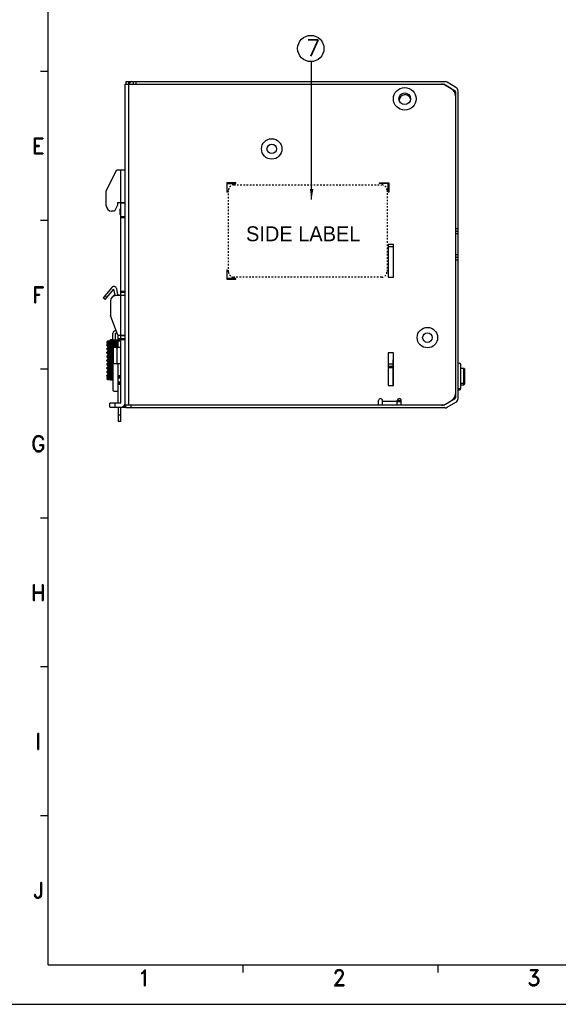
# Model space of a CAD drawing. Header units: inches. Extents: x 2700 to 4592, y -840 to -133.
# Tile 8 of 50: x 2915 to 3118, y -840 to -467. Entities that reach past the tile are written whole.
import ezdxf
from ezdxf.enums import TextEntityAlignment as Align

# ---------------------------------------------------------------- set-up
doc = ezdxf.new("R2010")
doc.units = ezdxf.units.IN
doc.header["$LTSCALE"] = 1.21
doc.header["$MEASUREMENT"] = 0
doc.linetypes.add('CENTER', pattern=[0.6, 0.375, -0.075, 0.075, -0.075])
doc.linetypes.add('HIDDEN', pattern=[0.2, 0.1, -0.1])
doc.layers.get('0').update_dxf_attribs({"linetype": 'CONTINUOUS'})
for name, color, linetype in [('C', 6, 'CENTER'), ('DIM', 2, 'CONTINUOUS'), ('PAPER', 7, 'CONTINUOUS')]:
    doc.layers.add(name, color=color, linetype=linetype)
doc.styles.add('ARIAL', font='arial.ttf')
doc.styles.add('ROMAND', font='romand')
doc.styles.add('ROMANS', font='romans')
doc.styles.add('S', font='txt')
doc.styles.add('SIMPLEX', font='SIMPLEX.shx')
doc.dimstyles.new('PD', dxfattribs={"dimscale": 0, "dimtxt": 4, "dimasz": 4, "dimexe": 1, "dimexo": 1, "dimgap": 1.5, "dimtad": 1, "dimdec": 1, "dimzin": 0, "dimdsep": 46, "dimtxsty": 'ROMANS', "dimcen": -0.5, "dimadec": 0, "dimazin": 0, "dimtp": 0.1, "dimtfac": 1, "dimtdec": 1, "dimtmove": 0, "dimatfit": 3, "dimfxl": 1, "dimtolj": 1, "dimtzin": 0, "dimarcsym": 0})

# ---------------------------------------------------------------- blocks, each defined once
blk = doc.blocks.new('A1')
at = {"layer": 'PAPER', "color": 3}
for q in [(15, 579), (826, 15)]:
    blk.add_line((15, 15), q, dxfattribs=at)
at = {"layer": 'PAPER', "color": 2}
for p, q in [((15, 353.4), (12, 353.4)), ((15, 297), (12, 297)), ((15, 240.6), (12, 240.6)), ((15, 184.2), (12, 184.2)), ((15, 127.8), (12, 127.8)), ((15, 71.4), (12, 71.4)), ((88.72, 15), (88.72, 12)), ((162.45, 15), (162.45, 12))]:
    blk.add_line(p, q, dxfattribs=at)
at = {"layer": 'PAPER', "color": 4}
blk.add_line((0, 0), (841, 0), dxfattribs=at)
at = {"style": 'ARIAL'}
for tag, p, height in [('TITLE', (754.05, 50.95), 8), ('V', (597.3, 37.23), 2.5), ('XXXXXXXXXX', (740.68, 27.01), 6), ('00', (812.75, 22.3), 6), ('--', (579.59, 17.41), 3), ('mm', (606.88, 17.02), 3), ('ADP-XX', (640.78, 17), 3), ('2________2', (733.31, 17.17), 3), ("XX/XX'XX", (787.08, 17.17), 3)]:
    blk.add_attdef(tag, p, '', height=height, dxfattribs=at)
at = {"layer": 'PAPER', "color": 1, "style": 'ROMAND'}
for s, p in [('E', (11.22, 325.17)), ('F', (11.22, 268.77)), ('G', (11.22, 212.37)), ('H', (11.22, 155.97)), ('I', (11.22, 99.57)), ('J', (11.22, 43.17)), ('1', (51.43, 10.04)), ('2', (125.16, 10.04)), ('3', (198.89, 10.04))]:
    blk.add_text(s, height=6, dxfattribs=at).set_placement(p, align=Align.MIDDLE)
blk = doc.blocks.new('33333')
at = {"layer": 'C', "linetype": 'HIDDEN', "ltscale": 5}
for p, q in [((1933.76, -528.56), (1989.76, -528.56)), ((1931.76, -561.56), (1931.76, -530.56)), ((1991.76, -530.56), (1991.76, -561.56)), ((1989.76, -563.56), (1933.76, -563.56))]:
    blk.add_line(p, q, dxfattribs=at)
for centre, start, end in [((1933.76, -530.56), 90, 180), ((1989.76, -530.56), 0, 90), ((1933.76, -561.56), 180, 270), ((1989.76, -561.56), 270, 0)]:
    blk.add_arc(centre, 2, start, end, dxfattribs=at)
at = {"layer": 'C', "linetype": 'HIDDEN', "style": 'S'}
blk.add_text('SIDE LABEL', height=5.658, dxfattribs=at).set_placement((1938.38, -549.94))

msp = doc.modelspace()

# ---------------------------------------------------------------- linework, layer by layer
at = {"color": 7, "linetype": 'Continuous'}
for p, q in [((2954.4, -613.87), (2954.4, -491.47)), ((2954.4, -491.47), (3075.12, -491.47)), ((2954.7, -490.47), (2954.7, -491.47)), ((2954.7, -490.47), (3075.56, -490.47)), ((2955.7, -490.47), (2955.7, -491.47)), ((2955.9, -613.07), (2955.9, -491.47)), ((2957.5, -490.47), (2957.5, -491.47)), ((2958.5, -490.47), (2958.5, -491.47)), ((3075.42, -491.55), (3079.21, -493.78)), ((3078.02, -493.25), (3075.71, -491.88)), ((3079.71, -492.65), (3076.38, -490.69)), ((3079.5, -494.29), (3079.5, -610.24)), ((3080.5, -610.5), (3080.5, -494.03)), ((2947.3, -531.87), (2951.3, -523.87)), ((2951.3, -523.87), (2954.4, -523.87)), ((2952.8, -612.27), (2952.8, -523.87)), ((2992.9, -528.87), (2992.9, -532.37)), ((2996.4, -528.87), (2992.9, -528.87)), ((2996.4, -528.87), (2992.9, -528.87)), ((2993.1, -532.37), (2993.1, -529.07)), ((2993.1, -529.07), (2996.4, -529.07)), ((2996.4, -529.07), (2996.4, -528.87)), ((3050.8, -529.07), (3050.8, -528.87)), ((3050.8, -528.87), (3054.3, -528.87)), ((3050.8, -528.87), (3054.3, -528.87)), ((3054.1, -529.07), (3050.8, -529.07)), ((3054.1, -532.37), (3054.1, -529.07)), ((3054.3, -528.87), (3054.3, -532.37)), ((2947.3, -537.57), (2947.3, -531.87)), ((2992.9, -532.37), (2993.1, -532.37)), ((3054.3, -532.37), (3054.1, -532.37)), ((2951.5, -536.27), (2951.5, -537.27)), ((2951.5, -536.27), (2954.4, -536.27)), ((2954.4, -536.52), (2952.8, -536.52)), ((2950.43, -539.57), (2949.3, -539.57)), ((2951.5, -537.27), (2950.43, -539.57)), ((2952.4, -538.77), (2952.4, -540.77)), ((2952.8, -538.77), (2952.4, -538.77)), ((2952.8, -540.77), (2952.4, -540.77)), ((2952.8, -541.52), (2954.4, -541.52)), ((2952.8, -541.77), (2954.4, -541.77)), ((2954.4, -542.02), (2952.8, -542.02)), ((3079.5, -546.07), (3080.5, -546.07)), ((3079.5, -547.07), (3080.5, -547.07)), ((3079.5, -548.07), (3080.5, -548.07)), ((3056.1, -552.17), (3054.1, -552.17)), ((3054.1, -552.17), (3054.1, -564.57)), ((3054.1, -552.97), (3056.1, -552.97)), ((3056.1, -564.57), (3056.1, -552.17)), ((3080.5, -556.07), (3079.5, -556.07)), ((3080.5, -557.07), (3079.5, -557.07)), ((3080.5, -558.07), (3079.5, -558.07)), ((2993.1, -561.77), (2992.9, -561.77)), ((2992.9, -561.77), (2992.9, -565.27)), ((2992.9, -561.77), (2992.9, -565.27)), ((2993.1, -565.07), (2993.1, -561.77)), ((2992.9, -565.27), (2996.4, -565.27)), ((2996.4, -565.07), (2993.1, -565.07)), ((2996.4, -565.27), (2996.4, -565.07)), ((3054.1, -564.57), (3056.1, -564.57)), ((2949.43, -568.43), (2946.16, -572.33)), ((2946.92, -572.97), (2950.2, -569.07)), ((2950.62, -571.44), (2950.2, -569.07)), ((2951.18, -568.9), (2951.6, -571.27)), ((2952.8, -569.82), (2954.4, -569.82)), ((2954.4, -570.07), (2952.8, -570.07)), ((2954.4, -570.32), (2952.8, -570.32)), ((2946.92, -572.97), (2946.16, -572.33)), ((2946.8, -571.56), (2947.57, -572.21)), ((2948.9, -573.57), (2948.9, -579.07)), ((2950, -571.79), (2950, -571.57)), ((2954.4, -571.57), (2950, -571.57)), ((2951.8, -571.27), (2951.6, -571.27)), ((2952.8, -571.32), (2954.4, -571.32)), ((2951.65, -586.57), (2948.9, -579.07)), ((2950.54, -584.84), (2950.97, -584.72)), ((2950.8, -585.8), (2951.32, -585.66)), ((2950.04, -588.69), (2949.48, -588.73)), ((2949.74, -589.41), (2950.05, -589.39)), ((2949.8, -588.71), (2949.8, -585.8)), ((2949.8, -588.26), (2950.8, -588.26)), ((2950.8, -588.65), (2950.8, -585.8)), ((2950.8, -589.35), (2950.94, -589.34)), ((2950.8, -589.49), (2950.8, -589.35)), ((2951.65, -586.57), (2954.4, -586.57)), ((2951.8, -591.27), (2951.8, -586.57)), ((2951.8, -587.77), (2952.8, -587.77)), ((2951.8, -588.27), (2952.8, -588.27)), ((2952.8, -588.77), (2951.8, -588.77)), ((2954.4, -586.82), (2952.8, -586.82)), ((2952.8, -587.82), (2954.4, -587.82)), ((2952.8, -588.07), (2954.4, -588.07)), ((2954.4, -588.32), (2952.8, -588.32)), ((2947.5, -590.31), (2947.5, -590.31)), ((2947.5, -591.76), (2947.5, -591.76)), ((2949.46, -589.43), (2949.74, -589.41)), ((2950.04, -591.02), (2949.49, -591.09)), ((2949.61, -592.45), (2949.9, -592.49)), ((2950, -591.8), (2949.69, -591.76)), ((2949.8, -590.32), (2949.7, -590.31)), ((2949.8, -589.41), (2949.77, -589.41)), ((2949.8, -589.6), (2949.8, -589.41)), ((2949.8, -591.05), (2949.8, -590.3)), ((2949.8, -590.56), (2950.8, -590.56)), ((2950.28, -589.55), (2949.93, -589.59)), ((2950, -597.27), (2950, -591.27)), ((2952.8, -591.27), (2950, -591.27)), ((2950.8, -590.92), (2950.8, -590.19)), ((2951.34, -591.27), (2951.34, -597.27)), ((2947.5, -593.21), (2947.5, -593.21)), ((2947.5, -594.66), (2947.5, -594.66)), ((2947.5, -594.66), (2947.5, -594.66)), ((2947.5, -596.11), (2947.5, -596.11)), ((2947.77, -595.73), (2947.77, -595.73)), ((2949.8, -595.4), (2949.48, -595.44)), ((2949.61, -593.22), (2950, -593.17)), ((2950, -593.25), (2949.69, -593.21)), ((2949.8, -594.67), (2949.69, -594.66)), ((2949.8, -596.12), (2949.69, -596.11)), ((2949.8, -593.77), (2949.8, -607.27)), ((3056.1, -593.17), (3054.1, -593.17)), ((3054.1, -593.17), (3054.1, -605.57)), ((3055.9, -595.82), (3056.1, -595.82)), ((3055.9, -605.57), (3055.9, -595.82)), ((3056.1, -605.57), (3056.1, -593.17)), ((2947.5, -597.56), (2947.5, -597.56)), ((2947.5, -599.01), (2947.5, -599.01)), ((2947.5, -600.46), (2947.5, -600.46)), ((2947.5, -600.46), (2947.5, -600.46)), ((2949.49, -600.48), (2949.8, -600.45)), ((2949.8, -598.3), (2949.53, -598.33)), ((2949.53, -599.03), (2949.8, -599)), ((2949.8, -599.75), (2949.56, -599.78)), ((2949.8, -597.57), (2949.69, -597.56)), ((2949.8, -599.02), (2949.69, -599.01)), ((2949.8, -600.47), (2949.69, -600.46)), ((2950, -597.27), (2952.8, -597.27)), ((2951.8, -612.27), (2951.8, -597.27)), ((3055.9, -597.52), (3054.1, -597.52)), ((3054.1, -598.32), (3055.9, -598.32)), ((3054.1, -598.77), (3055.9, -598.77)), ((3056.1, -596.87), (3055.9, -596.87)), ((3056.1, -597.02), (3055.9, -597.02)), ((3055.9, -598.21), (3056.1, -598.21)), ((3055.9, -598.36), (3056.1, -598.36)), ((3080.5, -597.06), (3081.08, -597.13)), ((3081.6, -606.67), (3081.6, -597.73)), ((3082.7, -599.14), (3081.6, -599.14)), ((3082.7, -605.34), (3082.7, -599.14)), ((3082.9, -599.34), (3082.9, -605.14)), ((2947.5, -601.91), (2947.5, -601.91)), ((2948.17, -602.4), (2948.17, -602.4)), ((2949.8, -601.2), (2949.46, -601.24)), ((2949.8, -602.4), (2949.49, -602.42)), ((2949.59, -601.15), (2949.8, -601.17)), ((2949.8, -601.91), (2949.75, -601.9)), ((2951.8, -601.77), (2952.8, -601.77)), ((2952.8, -602.27), (2951.8, -602.27)), ((2952.8, -602.77), (2951.8, -602.77)), ((2951.8, -604.27), (2952.8, -604.27)), ((2950.3, -607.77), (2951.8, -607.77)), ((2951.8, -604.77), (2952.8, -604.77)), ((2952.8, -605.27), (2951.8, -605.27)), ((3054.1, -605.57), (3056.1, -605.57)), ((3081, -606.82), (3080.5, -606.82)), ((3080.5, -607.27), (3081, -607.27)), ((3082.7, -604.89), (3081.6, -604.89)), ((3081.6, -605.34), (3082.7, -605.34)), ((3050.4, -613.07), (3050.4, -611.32)), ((3051.9, -613.07), (3051.9, -611.32)), ((3051.9, -611.57), (3057.5, -611.57)), ((3057.5, -613.07), (3057.5, -611.32)), ((3057.5, -611.62), (3059, -611.62)), ((3057.52, -611.22), (3058.98, -611.22)), ((3059, -613.07), (3059, -611.32)), ((3079.21, -610.75), (3075.42, -612.98)), ((3075.71, -612.65), (3078.02, -611.29)), ((2948.6, -613.87), (2948.6, -612.27)), ((2952.8, -612.27), (2948.6, -612.27)), ((2948.6, -613.87), (2954.4, -613.87)), ((2950.6, -612.27), (2950.6, -613.87)), ((2951.8, -613.87), (2951.8, -619.27)), ((2952.8, -619.27), (2952.8, -613.87)), ((2953.65, -613.62), (2954.4, -613.62)), ((2954.4, -612.62), (2954.35, -612.62)), ((3075.12, -613.07), (2954.4, -613.07)), ((2954.7, -614.07), (2954.7, -613.07)), ((3075.56, -614.07), (2954.7, -614.07)), ((2956.7, -614.07), (2956.7, -613.07)), ((3076.38, -613.84), (3079.71, -611.88)), ((2951.8, -616.77), (2952.8, -616.77)), ((2952.8, -619.27), (2951.8, -619.27))]:
    msp.add_line(p, q, dxfattribs=at)
for points in [[(2949.48, -588.73), (2949.31, -588.74), (2949.14, -588.75), (2948.99, -588.76), (2948.84, -588.77), (2948.7, -588.77), (2948.58, -588.78), (2948.46, -588.79), (2948.36, -588.8), (2948.26, -588.81), (2948.17, -588.82), (2948.09, -588.83), (2948.02, -588.83), (2947.96, -588.84), (2947.91, -588.85), (2947.86, -588.86), (2947.81, -588.87), (2947.77, -588.88), (2947.71, -588.9), (2947.65, -588.94), (2947.59, -589), (2947.54, -589.07), (2947.51, -589.16), (2947.5, -589.23)], [(2947.5, -589.23), (2947.51, -589.3), (2947.53, -589.39), (2947.58, -589.46), (2947.64, -589.52), (2947.7, -589.56), (2947.75, -589.58), (2947.8, -589.59), (2947.84, -589.6), (2947.88, -589.61), (2947.93, -589.62), (2947.99, -589.63), (2948.05, -589.64), (2948.11, -589.64), (2948.19, -589.65), (2948.27, -589.66), (2948.36, -589.67), (2948.45, -589.67), (2948.56, -589.68), (2948.67, -589.69), (2948.78, -589.7), (2948.91, -589.71)], [(2949.8, -588.36), (2949.47, -588.34), (2949.27, -588.33), (2949.07, -588.32), (2948.88, -588.3)], [(2950.92, -588.64), (2950.79, -588.65), (2950.66, -588.66), (2950.52, -588.67), (2950.37, -588.68), (2950.21, -588.68), (2950.04, -588.69)], [(2950.05, -589.39), (2950.21, -589.39), (2950.37, -589.38), (2950.52, -589.37), (2950.67, -589.36), (2950.8, -589.35)], [(2951.8, -588.52), (2951.79, -588.52), (2951.75, -588.51), (2951.7, -588.5), (2951.65, -588.49), (2951.59, -588.49), (2951.53, -588.48), (2951.45, -588.47), (2951.37, -588.46), (2951.28, -588.45), (2951.18, -588.45), (2951.07, -588.44), (2950.95, -588.43), (2950.8, -588.42)], [(2951.56, -589.36), (2951.57, -589.36), (2951.56, -589.36), (2951.55, -589.37), (2951.51, -589.38), (2951.47, -589.39), (2951.42, -589.4), (2951.35, -589.41), (2951.27, -589.42), (2951.18, -589.44), (2951.08, -589.45), (2950.97, -589.47), (2950.85, -589.48)], [(2951.61, -588.57), (2951.61, -588.57), (2951.61, -588.57), (2951.6, -588.57), (2951.57, -588.58), (2951.54, -588.58), (2951.5, -588.59), (2951.44, -588.6), (2951.38, -588.6), (2951.31, -588.61), (2951.22, -588.62), (2951.13, -588.62), (2951.03, -588.63), (2950.92, -588.64)], [(2950.94, -589.34), (2951.06, -589.33), (2951.16, -589.32), (2951.26, -589.31), (2951.35, -589.31), (2951.44, -589.3), (2951.51, -589.29), (2951.58, -589.28), (2951.64, -589.28), (2951.69, -589.27), (2951.74, -589.26), (2951.79, -589.25), (2951.8, -589.24)], [(2951.8, -589.27), (2951.75, -589.26), (2951.74, -589.26)], [(2948.93, -589.7), (2948.77, -589.73), (2948.6, -589.75), (2948.44, -589.77), (2948.3, -589.8), (2948.17, -589.82), (2948.06, -589.84), (2947.97, -589.87), (2947.88, -589.89), (2947.81, -589.92), (2947.74, -589.95), (2947.67, -589.99), (2947.6, -590.05), (2947.55, -590.13), (2947.51, -590.23), (2947.5, -590.31)], [(2947.5, -590.31), (2947.51, -590.39), (2947.55, -590.49), (2947.61, -590.58), (2947.68, -590.64), (2947.76, -590.68), (2947.83, -590.71), (2947.92, -590.74), (2948.02, -590.77), (2948.14, -590.79), (2948.27, -590.82), (2948.42, -590.84), (2948.58, -590.87), (2948.76, -590.89), (2948.94, -590.92), (2949.13, -590.94), (2949.33, -590.97), (2949.52, -590.99), (2949.8, -591.02)], [(2949.49, -591.09), (2949.29, -591.11), (2949.1, -591.13), (2948.92, -591.16), (2948.74, -591.18), (2948.58, -591.2), (2948.42, -591.23), (2948.29, -591.25), (2948.17, -591.27), (2948.07, -591.29), (2947.97, -591.32), (2947.89, -591.34), (2947.82, -591.36), (2947.75, -591.4), (2947.67, -591.44), (2947.61, -591.5), (2947.55, -591.58), (2947.51, -591.68), (2947.5, -591.76)], [(2947.5, -591.76), (2947.51, -591.83), (2947.54, -591.94), (2947.6, -592.02), (2947.67, -592.08), (2947.73, -592.12), (2947.8, -592.15), (2947.88, -592.18), (2947.96, -592.2), (2948.05, -592.22), (2948.15, -592.25), (2948.26, -592.27), (2948.39, -592.29), (2948.54, -592.31), (2948.7, -592.34), (2948.87, -592.36), (2949.05, -592.38), (2949.22, -592.4)], [(2950, -592.47), (2949.75, -592.5), (2949.53, -592.53), (2949.33, -592.55), (2949.14, -592.58), (2948.96, -592.6), (2948.8, -592.62), (2948.64, -592.64), (2948.5, -592.66), (2948.37, -592.69), (2948.25, -592.71), (2948.14, -592.73), (2948.04, -592.75), (2947.95, -592.77), (2947.88, -592.79), (2947.81, -592.82), (2947.74, -592.85), (2947.67, -592.89), (2947.6, -592.95), (2947.55, -593.03), (2947.51, -593.13), (2947.5, -593.21)], [(2947.99, -589.55), (2947.98, -589.55), (2947.99, -589.55), (2948, -589.54), (2948.02, -589.54), (2948.05, -589.53), (2948.09, -589.53), (2948.14, -589.52), (2948.19, -589.52), (2948.25, -589.51), (2948.32, -589.51), (2948.39, -589.5), (2948.48, -589.49), (2948.56, -589.49), (2948.65, -589.48), (2948.75, -589.47), (2948.86, -589.47), (2948.97, -589.46), (2949.08, -589.45), (2949.21, -589.44), (2949.33, -589.44), (2949.46, -589.43)], [(2948.06, -590.57), (2948.06, -590.56), (2948.08, -590.56), (2948.12, -590.55), (2948.18, -590.53), (2948.25, -590.51), (2948.34, -590.5), (2948.44, -590.48), (2948.56, -590.46), (2948.69, -590.44), (2948.82, -590.42), (2948.94, -590.4)], [(2948.07, -592.01), (2948.06, -592.01), (2948.06, -592.01), (2948.09, -592.01), (2948.12, -592), (2948.18, -591.98), (2948.24, -591.97), (2948.32, -591.95), (2948.42, -591.93), (2948.52, -591.91), (2948.64, -591.9), (2948.77, -591.88), (2948.9, -591.86), (2949.05, -591.84), (2949.21, -591.82), (2949.37, -591.8), (2949.54, -591.78), (2949.71, -591.76), (2950, -591.72)], [(2949.93, -589.59), (2949.74, -589.61), (2949.54, -589.63), (2949.33, -589.65), (2949.12, -589.68), (2948.93, -589.7)], [(2948.94, -590.4), (2949.18, -590.37), (2949.43, -590.34), (2949.67, -590.32)], [(2949.22, -592.4), (2949.41, -592.43), (2949.61, -592.45)], [(2949.67, -590.32), (2949.9, -590.29), (2950.12, -590.27), (2950.33, -590.24), (2950.52, -590.22), (2950.69, -590.2)], [(2950.83, -590.92), (2950.69, -590.94), (2950.54, -590.96), (2950.38, -590.98), (2950.22, -591), (2950.04, -591.02)], [(2950.85, -589.48), (2950.72, -589.5), (2950.59, -589.51), (2950.44, -589.53), (2950.28, -589.55)], [(2950.69, -590.2), (2950.86, -590.18), (2951.01, -590.16), (2951.14, -590.15), (2951.27, -590.13), (2951.38, -590.11), (2951.48, -590.09), (2951.57, -590.08), (2951.64, -590.06), (2951.71, -590.05), (2951.77, -590.03), (2951.8, -590.02)], [(2951.8, -590.65), (2951.77, -590.64), (2951.69, -590.61), (2951.59, -590.58), (2951.48, -590.56), (2951.36, -590.53), (2951.21, -590.51), (2951.05, -590.48), (2950.89, -590.46), (2950.8, -590.45)], [(2951.54, -590.78), (2951.54, -590.78), (2951.52, -590.79), (2951.49, -590.8), (2951.44, -590.81), (2951.37, -590.83), (2951.29, -590.84), (2951.19, -590.86), (2951.09, -590.88), (2950.97, -590.9), (2950.83, -590.92)], [(2947.5, -593.21), (2947.51, -593.29), (2947.54, -593.39), (2947.6, -593.47), (2947.67, -593.53), (2947.74, -593.57), (2947.81, -593.6), (2947.88, -593.63), (2947.96, -593.65), (2948.04, -593.67), (2948.14, -593.69), (2948.25, -593.72), (2948.37, -593.74), (2948.51, -593.76), (2948.66, -593.78), (2948.81, -593.8), (2948.98, -593.82), (2949.16, -593.85), (2949.35, -593.87), (2949.55, -593.89), (2949.77, -593.92), (2949.8, -593.92)], [(2949.8, -593.95), (2949.66, -593.96), (2949.44, -593.99), (2949.23, -594.02), (2949.03, -594.04), (2948.85, -594.06), (2948.68, -594.09), (2948.52, -594.11), (2948.38, -594.13), (2948.25, -594.16), (2948.14, -594.18), (2948.04, -594.2), (2947.95, -594.22), (2947.87, -594.25), (2947.8, -594.27), (2947.73, -594.3), (2947.67, -594.34), (2947.6, -594.4), (2947.54, -594.48), (2947.51, -594.58), (2947.5, -594.66)], [(2947.5, -594.66), (2947.51, -594.74), (2947.55, -594.84), (2947.6, -594.92), (2947.67, -594.98), (2947.73, -595.02), (2947.8, -595.05), (2947.87, -595.07), (2947.95, -595.1), (2948.03, -595.12), (2948.13, -595.14), (2948.24, -595.16), (2948.36, -595.18), (2948.5, -595.21), (2948.64, -595.23), (2948.81, -595.25), (2948.98, -595.27), (2949.18, -595.3), (2949.38, -595.32), (2949.6, -595.35), (2949.8, -595.37)], [(2947.77, -595.73), (2947.72, -595.76), (2947.65, -595.8), (2947.59, -595.86), (2947.54, -595.95), (2947.51, -596.04), (2947.5, -596.11)], [(2947.5, -596.11), (2947.51, -596.19), (2947.54, -596.29), (2947.6, -596.37), (2947.67, -596.43), (2947.74, -596.47), (2947.81, -596.5), (2947.88, -596.53), (2947.95, -596.55), (2948.03, -596.57), (2948.13, -596.59), (2948.23, -596.61), (2948.35, -596.63), (2948.48, -596.65), (2948.62, -596.67), (2948.77, -596.7), (2948.94, -596.72), (2949.12, -596.74), (2949.32, -596.77), (2949.51, -596.79), (2949.8, -596.82)], [(2949.8, -596.85), (2949.74, -596.86), (2949.53, -596.88), (2949.31, -596.91), (2949.1, -596.93), (2948.9, -596.96), (2948.72, -596.98), (2948.56, -597.01), (2948.41, -597.03), (2948.27, -597.05), (2948.16, -597.07), (2948.05, -597.1), (2947.96, -597.12), (2947.88, -597.14), (2947.8, -597.17), (2947.73, -597.2), (2947.67, -597.24), (2947.6, -597.3), (2947.54, -597.38), (2947.51, -597.48), (2947.5, -597.56)], [(2949.48, -595.44), (2949.25, -595.46), (2949.02, -595.49), (2948.8, -595.52), (2948.58, -595.55), (2948.37, -595.58), (2948.19, -595.62), (2948.03, -595.65), (2947.89, -595.69), (2947.77, -595.73)], [(2948.06, -593.47), (2948.06, -593.47), (2948.08, -593.46), (2948.12, -593.45), (2948.17, -593.43), (2948.23, -593.42), (2948.31, -593.4), (2948.41, -593.38), (2948.51, -593.37), (2948.64, -593.35), (2948.77, -593.33), (2948.92, -593.31), (2949.07, -593.29), (2949.24, -593.27), (2949.42, -593.24), (2949.61, -593.22)], [(2948.06, -594.92), (2948.06, -594.91), (2948.09, -594.91), (2948.12, -594.89), (2948.18, -594.88), (2948.25, -594.86), (2948.33, -594.85), (2948.43, -594.83), (2948.54, -594.81), (2948.66, -594.79), (2948.79, -594.77), (2948.94, -594.75), (2949.09, -594.73), (2949.26, -594.71), (2949.43, -594.69), (2949.61, -594.67), (2949.8, -594.65)], [(2948.06, -596.36), (2948.07, -596.36), (2948.1, -596.35), (2948.17, -596.33), (2948.27, -596.31), (2948.39, -596.29), (2948.53, -596.26), (2948.71, -596.24), (2948.9, -596.21), (2949.12, -596.18), (2949.35, -596.15), (2949.58, -596.12), (2949.8, -596.1)], [(2947.5, -597.56), (2947.51, -597.63), (2947.54, -597.73), (2947.6, -597.82), (2947.67, -597.88), (2947.74, -597.92), (2947.82, -597.96), (2947.9, -597.98), (2947.99, -598.01), (2948.09, -598.03), (2948.21, -598.06), (2948.34, -598.08), (2948.49, -598.11), (2948.66, -598.13), (2948.84, -598.16), (2949.04, -598.18), (2949.26, -598.21), (2949.49, -598.24), (2949.75, -598.27), (2949.8, -598.27)], [(2949.53, -598.33), (2949.31, -598.36), (2949.09, -598.38), (2948.88, -598.41), (2948.68, -598.44), (2948.51, -598.46), (2948.35, -598.49), (2948.21, -598.51), (2948.09, -598.54), (2947.99, -598.56), (2947.9, -598.59), (2947.82, -598.61), (2947.74, -598.65), (2947.67, -598.69), (2947.6, -598.75), (2947.54, -598.84), (2947.51, -598.94), (2947.5, -599.01)], [(2947.5, -599.01), (2947.51, -599.09), (2947.54, -599.19), (2947.6, -599.27), (2947.67, -599.33), (2947.74, -599.37), (2947.81, -599.4), (2947.89, -599.43), (2947.97, -599.45), (2948.07, -599.48), (2948.17, -599.5), (2948.3, -599.52), (2948.44, -599.55), (2948.59, -599.57), (2948.76, -599.59), (2948.95, -599.62), (2949.15, -599.64), (2949.36, -599.67), (2949.57, -599.7), (2949.78, -599.72), (2949.8, -599.72)], [(2949.56, -599.78), (2949.37, -599.8), (2949.19, -599.82), (2949.02, -599.84), (2948.86, -599.86), (2948.7, -599.88), (2948.56, -599.91), (2948.43, -599.93), (2948.31, -599.95), (2948.2, -599.97), (2948.1, -599.99), (2948.01, -600.01), (2947.93, -600.03), (2947.86, -600.05), (2947.79, -600.07), (2947.73, -600.11), (2947.66, -600.15), (2947.6, -600.21), (2947.54, -600.29), (2947.51, -600.39), (2947.5, -600.46)], [(2947.5, -600.46), (2947.51, -600.53), (2947.54, -600.63), (2947.6, -600.72), (2947.67, -600.78), (2947.74, -600.82), (2947.81, -600.85), (2947.88, -600.88), (2947.96, -600.9), (2948.05, -600.92), (2948.15, -600.95), (2948.26, -600.97), (2948.39, -600.99), (2948.53, -601.01), (2948.68, -601.03), (2948.84, -601.06), (2949.01, -601.08), (2949.19, -601.1), (2949.39, -601.12), (2949.59, -601.15)], [(2948.06, -597.81), (2948.06, -597.81), (2948.09, -597.81), (2948.12, -597.79), (2948.18, -597.78), (2948.26, -597.76), (2948.34, -597.75), (2948.44, -597.73), (2948.56, -597.71), (2948.69, -597.69), (2948.82, -597.67), (2948.97, -597.65), (2949.13, -597.63), (2949.3, -597.61), (2949.48, -597.59), (2949.67, -597.56), (2949.8, -597.55)], [(2948.06, -599.26), (2948.06, -599.26), (2948.08, -599.26), (2948.12, -599.25), (2948.17, -599.23), (2948.24, -599.22), (2948.32, -599.2), (2948.41, -599.18), (2948.52, -599.17), (2948.63, -599.15), (2948.75, -599.13), (2948.89, -599.11), (2949.03, -599.09), (2949.19, -599.07), (2949.35, -599.05), (2949.53, -599.03)], [(2948.06, -600.72), (2948.06, -600.71), (2948.08, -600.71), (2948.13, -600.69), (2948.19, -600.68), (2948.26, -600.66), (2948.36, -600.64), (2948.47, -600.62), (2948.6, -600.6), (2948.75, -600.58), (2948.91, -600.56), (2949.09, -600.53), (2949.29, -600.51), (2949.49, -600.48)], [(2949.46, -601.24), (2949.24, -601.27), (2949.04, -601.29), (2948.86, -601.31), (2948.69, -601.34), (2948.53, -601.36), (2948.39, -601.38), (2948.26, -601.4), (2948.15, -601.43), (2948.05, -601.45), (2947.96, -601.47), (2947.88, -601.49), (2947.81, -601.52), (2947.74, -601.55), (2947.67, -601.59), (2947.6, -601.65), (2947.55, -601.73), (2947.51, -601.83), (2947.5, -601.91)], [(2947.5, -601.91), (2947.51, -601.98), (2947.54, -602.07), (2947.59, -602.16), (2947.65, -602.22), (2947.71, -602.26), (2947.78, -602.29), (2947.85, -602.32), (2947.92, -602.34), (2948, -602.36), (2948.09, -602.38), (2948.17, -602.4)], [(2949.49, -602.42), (2949.32, -602.43), (2949.17, -602.44), (2949.02, -602.45), (2948.87, -602.46), (2948.74, -602.47), (2948.61, -602.48), (2948.49, -602.49), (2948.38, -602.49), (2948.28, -602.5), (2948.19, -602.51), (2948.11, -602.52), (2948.04, -602.53), (2947.98, -602.54), (2947.92, -602.54), (2947.87, -602.55), (2947.82, -602.56), (2947.77, -602.58), (2947.72, -602.6), (2947.66, -602.63), (2947.59, -602.69), (2947.54, -602.76), (2947.51, -602.85), (2947.5, -602.93)], [(2947.5, -602.93), (2947.51, -603), (2947.54, -603.09), (2947.59, -603.17), (2947.66, -603.23), (2947.72, -603.26), (2947.77, -603.28), (2947.82, -603.29), (2947.87, -603.31), (2947.92, -603.31), (2947.98, -603.32), (2948.04, -603.33), (2948.12, -603.34), (2948.2, -603.35), (2948.29, -603.36), (2948.4, -603.37), (2948.51, -603.37), (2948.62, -603.38), (2948.75, -603.39), (2948.88, -603.4), (2949.02, -603.41), (2949.17, -603.42), (2949.31, -603.43), (2949.46, -603.43), (2949.8, -603.45)], [(2947.99, -603.24), (2947.98, -603.24), (2947.99, -603.24), (2948, -603.24), (2948.02, -603.23), (2948.06, -603.23), (2948.09, -603.22), (2948.14, -603.22), (2948.19, -603.21), (2948.25, -603.21), (2948.32, -603.2), (2948.39, -603.19), (2948.47, -603.19), (2948.56, -603.18), (2948.65, -603.17), (2948.74, -603.17), (2948.85, -603.16), (2948.96, -603.15), (2949.07, -603.15), (2949.19, -603.14), (2949.31, -603.13), (2949.43, -603.13)], [(2948.07, -602.16), (2948.06, -602.16), (2948.09, -602.16)], [(2948.09, -602.16), (2948.13, -602.14), (2948.19, -602.13), (2948.26, -602.11), (2948.34, -602.1), (2948.44, -602.08)], [(2948.17, -602.4), (2948.28, -602.42), (2948.42, -602.44), (2948.57, -602.47), (2948.63, -602.48)], [(2948.44, -602.08), (2948.55, -602.06), (2948.67, -602.04), (2948.8, -602.02), (2948.94, -602), (2949.1, -601.98), (2949.26, -601.96), (2949.43, -601.94), (2949.61, -601.92), (2949.8, -601.9)], [(2949.43, -603.13), (2949.69, -603.11), (2949.8, -603.1)]]:
    msp.add_lwpolyline(points, dxfattribs=at)
for centre, radius in [((3060.3, -496.97), 4.28), ((3060.3, -496.97), 2.2), ((3009.95, -515.97), 3.88), ((3009.95, -515.97), 1.8), ((3068.9, -587.47), 3.88), ((3068.9, -587.47), 1.8)]:
    msp.add_circle(centre, radius, dxfattribs=at)
for centre, radius, start, end in [((2957, -491.47), 1, 90, 180), ((3074.18, -494.47), 3, 59.5, 90), ((3075.12, -492.07), 0.6, 59.5, 90), ((3075.56, -492.07), 1.6, 59.5, 90), ((3060.4, -497.67), 2.2, 18.3729, 179.0684), ((3076.5, -495.83), 3, 0, 59.5), ((3078.9, -494.29), 0.6, 0, 59.5), ((3078.9, -494.03), 1.6, 0, 59.5), ((2949.3, -537.57), 2, 180, 270), ((2950.2, -569.07), 1, 10, 140), ((2950.9, -573.57), 2, 90, 180), ((2951.6, -571.27), 1, 190, 197.7236), ((2951.8, -572.27), 1, 44.4908, 90), ((2950.8, -585.8), 1, 105, 180), ((2949.42, -588.65), 0.704, 179.9571, 189.7888), ((2948.33, -588.65), 0.714, 351.9699, 359.9902), ((2948.63, -571.02), 20.39, 276.8049, 277.6213), ((2949.58, -578.21), 13.13, 277.6796, 278.1444), ((2950.1, -581.85), 9.46, 278.1435, 279.0751), ((2950.6, -584.99), 6.28, 279.1165, 280.0503), ((2950.3, -593.77), 0.5, 126.9775, 180), ((3081, -597.73), 0.6, 0, 82.4054), ((3082.7, -599.34), 0.2, 0, 90), ((2950.3, -607.27), 0.5, 180, 270), ((3081, -606.22), 0.6, 270, 0), ((3081, -606.67), 0.6, 270, 0), ((3082.7, -604.69), 0.2, 270, 0), ((3082.7, -605.14), 0.2, 270, 0), ((3051.15, -611.32), 0.75, 0, 180), ((3058.25, -611.32), 0.75, 0, 180), ((3076.5, -608.7), 3, 300.5, 0), ((3078.9, -610.24), 0.6, 300.5, 0), ((3078.9, -610.5), 1.6, 300.5, 0), ((2952.8, -612.27), 1.6, 270, 0), ((3074.18, -610.07), 3, 270, 300.5), ((3075.12, -612.47), 0.6, 270, 300.5), ((3075.56, -612.47), 1.6, 270, 300.5)]:
    msp.add_arc(centre, radius, start, end, dxfattribs=at)
for points, knots in [([(2947.5, -589.23), (2947.5, -589.23), (2947.5, -589.23), (2947.51, -589.22), (2947.52, -589.22), (2947.54, -589.21), (2947.59, -589.2), (2947.67, -589.19), (2947.8, -589.18), (2947.95, -589.16), (2948.14, -589.15), (2948.35, -589.13), (2948.58, -589.12), (2948.84, -589.11), (2949.2, -589.09), (2949.68, -589.06), (2950.24, -589.04), (2950.62, -589.02), (2950.8, -589.01)], [0, 0, 0, 0, 0.002544, 0.004588, 0.007245, 0.014485, 0.024338, 0.051856, 0.089595, 0.136981, 0.193204, 0.257439, 0.328703, 0.405798, 0.487513, 0.659649, 0.834143, 1, 1, 1, 1]), ([(2948.71, -588.65), (2948.71, -588.61), (2948.72, -588.54), (2948.74, -588.46), (2948.76, -588.4), (2948.79, -588.36), (2948.82, -588.33), (2948.85, -588.31), (2948.87, -588.3), (2948.88, -588.3)], [0, 0, 0, 0, 0.32462, 0.475135, 0.611602, 0.731059, 0.833515, 0.921188, 1, 1, 1, 1]), ([(2948.88, -588.3), (2948.94, -588.31), (2948.99, -588.38), (2949.02, -588.46), (2949.04, -588.55), (2949.04, -588.61), (2949.04, -588.65)], [0, 0, 0, 0, 0.383526, 0.522314, 0.674226, 1, 1, 1, 1]), ([(2949.8, -588.71), (2949.73, -588.7), (2949.48, -588.69), (2949.23, -588.67), (2949.04, -588.65)], [0, 0, 0, 0, 0.25967, 1, 1, 1, 1]), ([(2950.8, -589.01), (2950.99, -589), (2951.33, -588.98), (2951.66, -588.95), (2951.81, -588.94)], [0, 0, 0, 0, 0.572209, 1, 1, 1, 1]), ([(2947.5, -590.31), (2947.5, -590.3), (2947.52, -590.28), (2947.55, -590.26), (2947.59, -590.24), (2947.64, -590.23), (2947.7, -590.21), (2947.77, -590.2), (2947.88, -590.17), (2948.04, -590.15), (2948.36, -590.1), (2948.61, -590.07), (2948.78, -590.05)], [0, 0, 0, 0, 0.029497, 0.053802, 0.08558, 0.124926, 0.171757, 0.225918, 0.287213, 0.430336, 0.599134, 1, 1, 1, 1]), ([(2947.5, -591.76), (2947.5, -591.75), (2947.51, -591.74), (2947.53, -591.72), (2947.55, -591.71), (2947.58, -591.7), (2947.63, -591.68), (2947.7, -591.66), (2947.81, -591.64), (2947.94, -591.62), (2948.09, -591.59), (2948.32, -591.56), (2948.65, -591.52), (2949.07, -591.47), (2949.53, -591.43), (2949.84, -591.39), (2950, -591.38)], [0, 0, 0, 0, 0.010541, 0.018159, 0.027785, 0.039573, 0.053584, 0.088212, 0.131383, 0.182684, 0.241654, 0.307815, 0.459046, 0.629657, 0.812488, 1, 1, 1, 1]), ([(2947.5, -593.21), (2947.5, -593.2), (2947.51, -593.19), (2947.53, -593.17), (2947.55, -593.16), (2947.58, -593.15), (2947.63, -593.13), (2947.7, -593.11), (2947.81, -593.09), (2947.94, -593.07), (2948.09, -593.04), (2948.32, -593.01), (2948.65, -592.97), (2949.07, -592.92), (2949.53, -592.88), (2949.84, -592.84), (2950, -592.83)], [0, 0, 0, 0, 0.010574, 0.018286, 0.028039, 0.039931, 0.053994, 0.088596, 0.131662, 0.182894, 0.241943, 0.308242, 0.45938, 0.62978, 0.812597, 1, 1, 1, 1]), ([(2949.8, -590.67), (2949.56, -590.64), (2949.23, -590.59), (2948.8, -590.52), (2948.62, -590.48), (2948.53, -590.46)], [0, 0, 0, 0, 0.555536, 0.797918, 1, 1, 1, 1]), ([(2949.33, -592.05), (2949.18, -592.03), (2948.91, -591.99), (2948.65, -591.94), (2948.53, -591.91)], [0, 0, 0, 0, 0.552213, 1, 1, 1, 1]), ([(2948.93, -589.7), (2948.91, -589.71), (2948.87, -589.73), (2948.84, -589.77), (2948.82, -589.82), (2948.8, -589.87), (2948.79, -589.95), (2948.78, -590.01), (2948.78, -590.05)], [0, 0, 0, 0, 0.162373, 0.266569, 0.387887, 0.525611, 0.676441, 1, 1, 1, 1]), ([(2948.78, -590.05), (2949.12, -590.02), (2949.79, -589.95), (2950.47, -589.89), (2950.8, -589.86)], [0, 0, 0, 0, 0.499754, 1, 1, 1, 1]), ([(2948.78, -590.05), (2948.78, -590.1), (2948.79, -590.17), (2948.81, -590.25), (2948.83, -590.31), (2948.85, -590.35), (2948.88, -590.38), (2948.91, -590.4), (2948.93, -590.4), (2948.94, -590.4)], [0, 0, 0, 0, 0.331527, 0.484327, 0.621718, 0.740498, 0.840659, 0.924755, 1, 1, 1, 1]), ([(2948.87, -589.7), (2948.88, -589.7), (2948.9, -589.7), (2948.91, -589.7), (2948.92, -589.69)], [0, 0, 0, 0, 0.242221, 1, 1, 1, 1]), ([(2948.92, -589.69), (2948.94, -589.68), (2948.97, -589.66), (2949, -589.6), (2949.02, -589.53), (2949.03, -589.48), (2949.04, -589.45)], [0, 0, 0, 0, 0.189848, 0.421198, 0.694583, 1, 1, 1, 1]), ([(2949.22, -592.4), (2949.23, -592.4), (2949.24, -592.4), (2949.26, -592.38), (2949.28, -592.35), (2949.3, -592.3), (2949.31, -592.25), (2949.32, -592.17), (2949.33, -592.1), (2949.33, -592.05)], [0, 0, 0, 0, 0.054876, 0.125761, 0.220469, 0.34013, 0.483257, 0.645069, 1, 1, 1, 1]), ([(2949.33, -592.05), (2949.33, -592.01), (2949.32, -591.93), (2949.31, -591.85), (2949.3, -591.81)], [0, 0, 0, 0, 0.53557, 1, 1, 1, 1]), ([(2950, -592.15), (2949.95, -592.14), (2949.72, -592.11), (2949.49, -592.08), (2949.33, -592.05)], [0, 0, 0, 0, 0.251888, 1, 1, 1, 1]), ([(2950.8, -589.86), (2950.99, -589.84), (2951.26, -589.81), (2951.6, -589.77), (2951.74, -589.75), (2951.8, -589.74)], [0, 0, 0, 0, 0.570856, 0.805897, 1, 1, 1, 1]), ([(2951.07, -590.88), (2951.05, -590.88), (2950.96, -590.86), (2950.87, -590.84), (2950.8, -590.83)], [0, 0, 0, 0, 0.228344, 1, 1, 1, 1]), ([(2951.7, -591.17), (2951.71, -591.17), (2951.74, -591.17), (2951.78, -591.16), (2951.81, -591.15)], [0, 0, 0, 0, 0.26358, 1, 1, 1, 1]), ([(2947.5, -594.66), (2947.5, -594.65), (2947.51, -594.64), (2947.53, -594.63), (2947.56, -594.61), (2947.61, -594.59), (2947.68, -594.57), (2947.78, -594.55), (2947.89, -594.52), (2948.03, -594.5), (2948.24, -594.47), (2948.54, -594.43), (2948.93, -594.39), (2949.36, -594.34), (2949.65, -594.31), (2949.8, -594.3)], [0, 0, 0, 0, 0.010836, 0.018541, 0.028165, 0.053553, 0.087343, 0.129497, 0.179863, 0.238056, 0.303436, 0.453074, 0.623343, 0.808068, 1, 1, 1, 1]), ([(2947.5, -596.11), (2947.5, -596.1), (2947.51, -596.08), (2947.54, -596.07), (2947.56, -596.06), (2947.57, -596.05)], [0, 0, 0, 0, 0.360657, 0.640212, 1, 1, 1, 1]), ([(2947.77, -595.73), (2947.74, -595.75), (2947.68, -595.78), (2947.6, -595.89), (2947.57, -595.99), (2947.57, -596.05)], [0, 0, 0, 0, 0.24839, 0.49856, 1, 1, 1, 1]), ([(2947.57, -596.05), (2947.59, -596.05), (2947.63, -596.03), (2947.73, -596.01), (2947.89, -595.97), (2948.12, -595.94), (2948.4, -595.9), (2948.71, -595.86), (2949.19, -595.81), (2949.55, -595.77), (2949.8, -595.75)], [0, 0, 0, 0, 0.025438, 0.057116, 0.138743, 0.243588, 0.368912, 0.511086, 0.666424, 1, 1, 1, 1]), ([(2947.57, -596.05), (2947.57, -596.11), (2947.59, -596.2), (2947.66, -596.3), (2947.73, -596.36), (2947.81, -596.39), (2947.9, -596.41), (2947.98, -596.4), (2948.04, -596.38), (2948.06, -596.36)], [0, 0, 0, 0, 0.252638, 0.378764, 0.503845, 0.628346, 0.752101, 0.875691, 1, 1, 1, 1]), ([(2949.84, -593.58), (2949.6, -593.54), (2949.25, -593.49), (2948.81, -593.42), (2948.62, -593.38), (2948.53, -593.36)], [0, 0, 0, 0, 0.555408, 0.79813, 1, 1, 1, 1]), ([(2949.8, -595.02), (2949.57, -594.99), (2949.23, -594.94), (2948.81, -594.87), (2948.62, -594.83), (2948.53, -594.81)], [0, 0, 0, 0, 0.555343, 0.797533, 1, 1, 1, 1]), ([(2949.8, -596.47), (2949.68, -596.46), (2949.44, -596.42), (2949.11, -596.37), (2948.8, -596.32), (2948.62, -596.28), (2948.53, -596.26)], [0, 0, 0, 0, 0.285015, 0.555375, 0.797788, 1, 1, 1, 1]), ([(2947.5, -597.56), (2947.5, -597.55), (2947.51, -597.54), (2947.53, -597.53), (2947.55, -597.51), (2947.6, -597.49), (2947.68, -597.47), (2947.78, -597.45), (2947.89, -597.42), (2948.03, -597.4), (2948.24, -597.37), (2948.54, -597.33), (2948.93, -597.29), (2949.36, -597.24), (2949.65, -597.21), (2949.8, -597.2)], [0, 0, 0, 0, 0.010771, 0.018404, 0.027943, 0.053157, 0.086807, 0.1289, 0.179282, 0.237465, 0.30282, 0.452462, 0.622933, 0.80787, 1, 1, 1, 1]), ([(2947.5, -599.01), (2947.5, -599), (2947.51, -598.99), (2947.53, -598.98), (2947.55, -598.96), (2947.6, -598.94), (2947.68, -598.92), (2947.78, -598.9), (2947.89, -598.87), (2948.03, -598.85), (2948.24, -598.82), (2948.54, -598.78), (2948.93, -598.74), (2949.36, -598.69), (2949.65, -598.66), (2949.8, -598.65)], [0, 0, 0, 0, 0.010739, 0.018314, 0.027784, 0.052893, 0.086591, 0.128882, 0.179349, 0.237475, 0.302721, 0.452349, 0.623015, 0.80791, 1, 1, 1, 1]), ([(2947.5, -600.46), (2947.5, -600.45), (2947.51, -600.44), (2947.53, -600.43), (2947.55, -600.41), (2947.61, -600.39), (2947.68, -600.37), (2947.78, -600.35), (2947.9, -600.32), (2948.03, -600.3), (2948.24, -600.27), (2948.54, -600.23), (2948.93, -600.19), (2949.36, -600.14), (2949.65, -600.11), (2949.8, -600.1)], [0, 0, 0, 0, 0.010769, 0.018388, 0.027932, 0.053329, 0.087353, 0.129764, 0.180195, 0.238233, 0.303439, 0.45322, 0.623662, 0.808171, 1, 1, 1, 1]), ([(2949.8, -597.92), (2949.57, -597.89), (2949.23, -597.84), (2948.8, -597.77), (2948.62, -597.73), (2948.53, -597.71)], [0, 0, 0, 0, 0.555432, 0.797655, 1, 1, 1, 1]), ([(2949.8, -599.37), (2949.68, -599.36), (2949.45, -599.32), (2949.11, -599.27), (2948.81, -599.22), (2948.62, -599.18), (2948.53, -599.16)], [0, 0, 0, 0, 0.284869, 0.555168, 0.797705, 1, 1, 1, 1]), ([(2947.5, -601.91), (2947.5, -601.9), (2947.51, -601.89), (2947.53, -601.87), (2947.55, -601.86), (2947.58, -601.85), (2947.63, -601.83), (2947.7, -601.81), (2947.81, -601.79), (2947.94, -601.76), (2948.09, -601.74), (2948.2, -601.73), (2948.26, -601.72)], [0, 0, 0, 0, 0.034144, 0.058823, 0.089967, 0.128033, 0.173258, 0.285486, 0.425942, 0.593026, 0.784987, 1, 1, 1, 1]), ([(2947.5, -602.93), (2947.5, -602.93), (2947.5, -602.92), (2947.51, -602.92), (2947.53, -602.91), (2947.56, -602.9), (2947.61, -602.89), (2947.68, -602.88), (2947.78, -602.87), (2947.89, -602.86), (2948.03, -602.85), (2948.24, -602.84), (2948.54, -602.82), (2948.93, -602.8), (2949.36, -602.78), (2949.65, -602.76), (2949.8, -602.75)], [0, 0, 0, 0, 0.002656, 0.006984, 0.013457, 0.022177, 0.046413, 0.079621, 0.121608, 0.172051, 0.230403, 0.296082, 0.447026, 0.619167, 0.805844, 1, 1, 1, 1]), ([(2948.17, -602.4), (2948.19, -602.4), (2948.23, -602.41), (2948.31, -602.39), (2948.4, -602.33), (2948.48, -602.21), (2948.5, -602.12), (2948.5, -602.07)], [0, 0, 0, 0, 0.113573, 0.227961, 0.466012, 0.724876, 1, 1, 1, 1]), ([(2948.26, -601.72), (2948.37, -601.7), (2948.61, -601.67), (2949.12, -601.62), (2949.52, -601.58), (2949.8, -601.55)], [0, 0, 0, 0, 0.219262, 0.464727, 1, 1, 1, 1]), ([(2949.8, -600.82), (2949.57, -600.79), (2949.23, -600.74), (2948.8, -600.67), (2948.62, -600.63), (2948.53, -600.61)], [0, 0, 0, 0, 0.555499, 0.798078, 1, 1, 1, 1]), ([(2949.8, -602.26), (2949.57, -602.23), (2949.23, -602.19), (2948.8, -602.12), (2948.62, -602.08), (2948.53, -602.06)], [0, 0, 0, 0, 0.555226, 0.79748, 1, 1, 1, 1])]:
    msp.add_open_spline(points, degree=3, knots=knots, dxfattribs=at)
at = {"layer": 'DIM'}
msp.add_circle((3024.75, -477.93), 4.98, dxfattribs=at)

# ---------------------------------------------------------------- block references
msp.add_blockref('A1', (2910.35, -840.05))
msp.add_blockref('33333', (1061.84, -1.01), dxfattribs=at)

# ---------------------------------------------------------------- texts
at = {"layer": 'DIM', "linetype": 'Continuous', "style": 'SIMPLEX'}
msp.add_text('7', height=6.22, dxfattribs=at).set_placement((3022.95, -480.84))

# ---------------------------------------------------------------- leaders
at = {"layer": 'DIM'}
msp.add_leader([(3025.04, -535.16), (3024.99, -482.9)], dimstyle='PD', override={"dimscale": 1, "dimtad": 0}, dxfattribs=at)

doc.saveas('drawing.dxf')
